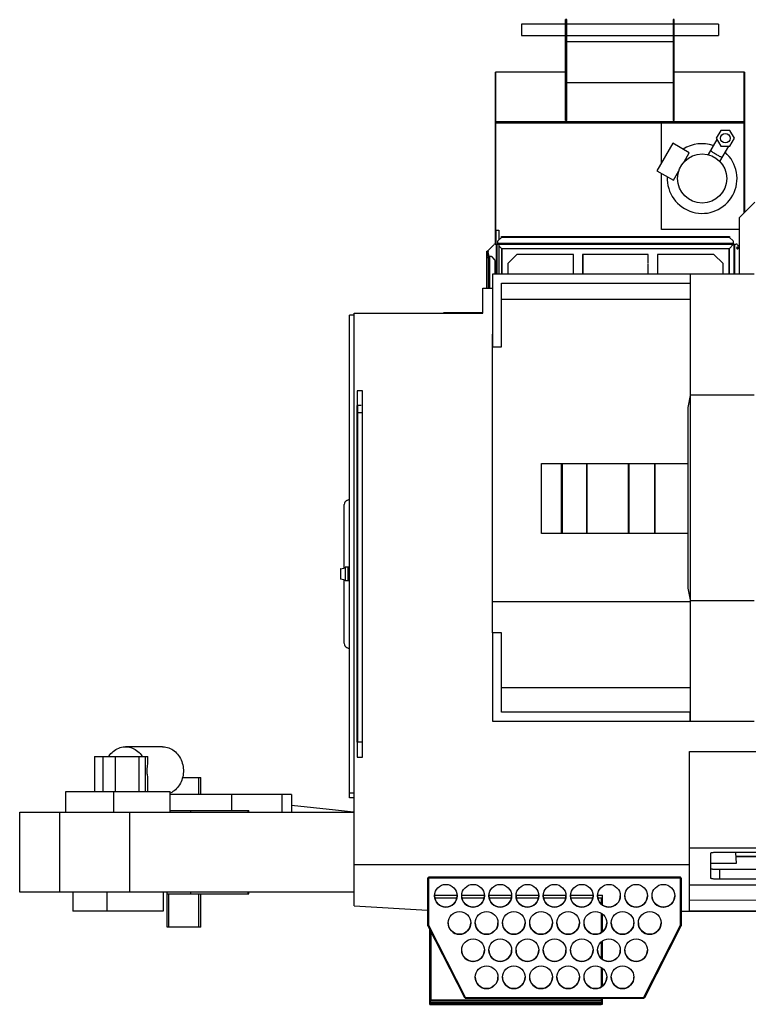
# Model space of a CAD drawing. Header units: inches. Extents: x -105 to 62, y -77 to 32.
# Tile 1 of 2: x -105 to -25, y -77 to 32. Entities that reach past the tile are written whole.
import ezdxf

# ---------------------------------------------------------------- set-up
doc = ezdxf.new("R2010")
doc.units = ezdxf.units.IN
doc.header["$MEASUREMENT"] = 0

msp = doc.modelspace()

# ---------------------------------------------------------------- linework, layer by layer
at = {"color": 7, "linetype": 'Continuous', "lineweight": 25}
for p, q in [((-44.77, 31.56), (-44.91, 31.56)), ((-44.91, 20.43), (-44.91, 31.56)), ((-44.77, 20.43), (-44.77, 31.56)), ((-32.91, 31.56), (-33.04, 31.56)), ((-33.04, 31.56), (-33.04, 20.43)), ((-32.91, 20.43), (-32.91, 31.56)), ((-44.91, 31.06), (-49.78, 31.06)), ((-49.78, 31.06), (-49.78, 29.81)), ((-33.04, 31.06), (-44.77, 31.06)), ((-28.03, 31.06), (-32.91, 31.06)), ((-28.03, 31.06), (-28.03, 29.81)), ((-49.78, 29.81), (-44.91, 29.81)), ((-44.77, 29.46), (-44.91, 29.46)), ((-44.91, 29.43), (-44.77, 29.43)), ((-44.77, 29.81), (-33.04, 29.81)), ((-32.91, 29.46), (-33.04, 29.46)), ((-32.91, 29.43), (-33.04, 29.43)), ((-32.91, 29.81), (-28.03, 29.81)), ((-33.04, 29.1), (-44.77, 29.1)), ((-52.66, 6.8), (-52.66, 25.76)), ((-44.91, 25.76), (-52.66, 25.76)), ((-52.59, 20.31), (-52.59, 25.76)), ((-25.16, 25.76), (-32.91, 25.76)), ((-25.23, 25.76), (-25.23, 20.31)), ((-25.16, 25.76), (-25.16, 10.28)), ((-33.04, 24.6), (-44.77, 24.6)), ((-44.91, 21.04), (-44.77, 21.04)), ((-44.77, 20.81), (-44.91, 20.81)), ((-44.91, 20.68), (-44.77, 20.68)), ((-32.91, 21.04), (-33.04, 21.04)), ((-32.91, 20.81), (-33.04, 20.81)), ((-32.91, 20.68), (-33.04, 20.68)), ((-52.66, 20.31), (-25.16, 20.31)), ((-52.63, 20.22), (-52.66, 20.22)), ((-52.59, 20.12), (-52.66, 20.12)), ((-25.16, 20.13), (-52.62, 20.13)), ((-52.61, 20.31), (-52.61, 20.13)), ((-52.59, 6.8), (-52.59, 20.13)), ((-44.77, 20.43), (-44.91, 20.43)), ((-34.34, 15.75), (-34.34, 20.13)), ((-32.91, 20.43), (-33.04, 20.43)), ((-25.23, 20.13), (-25.23, 10.2)), ((-25.23, 20.12), (-25.16, 20.12)), ((-25.21, 20.31), (-25.21, 20.13)), ((-25.19, 20.22), (-25.16, 20.22)), ((-27.78, 19.35), (-28.29, 18.48)), ((-28.29, 18.48), (-27.78, 17.6)), ((-26.77, 19.35), (-27.78, 19.35)), ((-26.26, 18.48), (-26.77, 19.35)), ((-26.77, 17.6), (-26.26, 18.48)), ((-33.07, 17.93), (-34.82, 14.9)), ((-31.26, 16.88), (-33.07, 17.93)), ((-28.21, 18.35), (-29.18, 16.67)), ((-27.88, 15.92), (-26.91, 17.6)), ((-27.78, 17.6), (-26.77, 17.6)), ((-31.84, 15.87), (-31.26, 16.88)), ((-31.67, 16.04), (-31.72, 16.07)), ((-34.82, 14.9), (-33.01, 13.85)), ((-34.34, 8.41), (-34.34, 14.62)), ((-33.01, 13.85), (-32.42, 14.87)), ((-32.54, 14.66), (-32.48, 14.63)), ((-24.01, 11.43), (-25.74, 9.7)), ((-25.74, 9.7), (-25.74, 3.49)), ((-52.59, 8.42), (-52.66, 8.42)), ((-52.59, 8.33), (-52.26, 8.33)), ((-52.56, 6.8), (-52.56, 8.33)), ((-52.26, 8.33), (-52.26, 7.27)), ((-51.99, 7.55), (-51.99, 7.63)), ((-51.99, 7.63), (-26.82, 7.63)), ((-25.74, 8.41), (-34.34, 8.41)), ((-26.82, 7.63), (-26.82, 7.55)), ((-53.53, 6.02), (-52.83, 6.74)), ((-53.51, 6.02), (-52.81, 6.74)), ((-52.81, 6.74), (-52.83, 6.74)), ((-52.69, 6.8), (-52.45, 6.8)), ((-52.53, 3.49), (-52.53, 6.8)), ((-52.47, 3.49), (-52.47, 6.8)), ((-52.45, 6.8), (-52.45, 6.8)), ((-52.44, 7.01), (-52.44, 6.78)), ((-26.36, 6.87), (-52.44, 6.87)), ((-52.44, 6.79), (-26.36, 6.79)), ((-52.43, 6.77), (-52.44, 6.78)), ((-51.99, 7.55), (-52.38, 7.15)), ((-52.26, 6.77), (-52.26, 3.49)), ((-51.95, 6.29), (-52.26, 6.6)), ((-26.82, 7.55), (-51.99, 7.55)), ((-26.36, 6.78), (-26.85, 6.29)), ((-26.42, 7.15), (-26.82, 7.55)), ((-26.36, 6.78), (-26.36, 7.01)), ((-26.35, 6.8), (-26.36, 6.79)), ((-26.35, 6.8), (-26.07, 6.8)), ((-26.34, 6.8), (-26.34, 3.49)), ((-26.28, 6.8), (-26.28, 3.49)), ((-25.94, 6.74), (-25.77, 6.56)), ((-25.93, 6.74), (-25.94, 6.74)), ((-25.93, 6.74), (-25.75, 6.56)), ((-25.77, 6.56), (-25.75, 6.56)), ((-53.59, 6.02), (-53.59, 1.94)), ((-53.59, 6.02), (-53.5, 6.02)), ((-53.59, 1.94), (-53.59, 6.02)), ((-53.39, 5.45), (-53.52, 5.96)), ((-53.46, 5.96), (-53.52, 5.96)), ((-53.33, 5.45), (-53.46, 5.96)), ((-53.15, 5.45), (-53.39, 5.45)), ((-53.39, 1.94), (-53.39, 5.45)), ((-53.28, 1.94), (-53.28, 5.45)), ((-51.97, 6.31), (-51.97, 3.49)), ((-26.85, 6.29), (-51.95, 6.29)), ((-26.86, 6.27), (-51.95, 6.27)), ((-51.95, 6.27), (-51.95, 3.49)), ((-51.28, 4.66), (-50.28, 5.66)), ((-44.03, 5.66), (-50.28, 5.66)), ((-44.03, 3.49), (-44.03, 5.66)), ((-35.78, 5.66), (-43.03, 5.66)), ((-43.03, 5.66), (-43.03, 3.49)), ((-43.02, 5.66), (-43.02, 3.57)), ((-35.79, 5.66), (-43.02, 5.66)), ((-35.79, 4.66), (-35.79, 5.66)), ((-35.78, 4.66), (-35.78, 5.66)), ((-28.53, 5.66), (-34.78, 5.66)), ((-34.78, 5.66), (-34.78, 3.49)), ((-28.53, 5.66), (-27.53, 4.66)), ((-26.86, 3.49), (-26.86, 6.27)), ((-26.83, 3.49), (-26.83, 6.31)), ((-52.76, 5.12), (-53.02, 5.39)), ((-52.69, 3.49), (-52.69, 4.95)), ((-51.28, 4.66), (-51.28, 3.49)), ((-35.78, 4.66), (-35.79, 4.66)), ((-35.79, 4.59), (-35.78, 4.59)), ((-35.79, 3.49), (-35.79, 4.59)), ((-35.78, 3.49), (-35.78, 4.59)), ((-27.53, 3.49), (-27.53, 4.66)), ((-24.1, 3.49), (-52.97, 3.49)), ((-52.97, 3.49), (-52.97, -4.51)), ((-43.02, 3.57), (-42.94, 3.49)), ((-31.16, 3.49), (-31.16, -45.81)), ((-51.97, 2.49), (-31.16, 2.49)), ((-51.97, -4.51), (-51.97, 2.49)), ((-54.05, 0.92), (-54.05, 1.94)), ((-54.05, 1.94), (-52.97, 1.94)), ((-54.05, -0.82), (-54.05, 0.92)), ((-54.05, 0.92), (-54.05, 0.92)), ((-31.16, 0.69), (-51.97, 0.69)), ((-68.75, -54.28), (-68.75, -1.04)), ((-68.25, -1.04), (-68.75, -1.04)), ((-68.25, -66.19), (-68.25, -0.82)), ((-68.25, -0.82), (-54.05, -0.82)), ((-54.05, -0.78), (-58.39, -0.78)), ((-58.39, -0.78), (-58.39, -0.82)), ((-52.97, -36.06), (-52.97, -3.14)), ((-52.97, -4.51), (-51.97, -4.51)), ((-67.32, -9.39), (-67.92, -9.39)), ((-67.92, -9.39), (-67.92, -49.79)), ((-67.32, -49.79), (-67.32, -9.39)), ((-31.16, -9.89), (-31.4, -11.21)), ((-31.16, -9.83), (-24.1, -9.83)), ((-67.46, -11.01), (-67.92, -11.01)), ((-67.9, -48.15), (-67.9, -11.01)), ((-67.83, -48.15), (-67.83, -11.01)), ((-67.83, -11.76), (-67.33, -11.76)), ((-67.83, -48.15), (-67.83, -11.76)), ((-67.37, -11.01), (-67.32, -11.01)), ((-67.32, -11.73), (-67.37, -11.73)), ((-67.36, -11.76), (-67.36, -48.15)), ((-31.4, -11.21), (-31.4, -31.13)), ((-47.57, -17.41), (-31.4, -17.41)), ((-47.57, -25.1), (-47.57, -17.41)), ((-45.38, -17.41), (-45.38, -25.1)), ((-45.38, -17.41), (-45.38, -25.1)), ((-45.3, -17.41), (-45.3, -25.1)), ((-42.61, -17.41), (-42.61, -25.1)), ((-42.54, -25.1), (-42.54, -17.41)), ((-37.99, -17.41), (-37.99, -25.1)), ((-37.94, -17.41), (-37.94, -25.1)), ((-35.1, -17.41), (-35.1, -25.1)), ((-35.02, -25.1), (-35.02, -17.41)), ((-69.06, -21.46), (-68.75, -21.33)), ((-69.34, -28.92), (-69.34, -21.93)), ((-31.4, -25.1), (-47.57, -25.1)), ((-69.76, -29.03), (-69.76, -30.13)), ((-69.76, -29.03), (-69.74, -29.03)), ((-69.72, -29.02), (-69.22, -28.89)), ((-69.72, -30.14), (-69.72, -29.02)), ((-69.22, -28.83), (-69.22, -30.33)), ((-68.75, -28.83), (-69.22, -28.83)), ((-68.9, -30.33), (-68.9, -28.83)), ((-69.74, -30.13), (-69.76, -30.13)), ((-69.22, -30.27), (-69.72, -30.14)), ((-69.34, -37.23), (-69.34, -30.23)), ((-68.75, -30.33), (-69.22, -30.33)), ((-31.4, -31.13), (-31.16, -32.45)), ((-31.16, -32.49), (-24.1, -32.49)), ((-31.16, -32.66), (-52.97, -32.66)), ((-52.97, -36.06), (-52.97, -45.81)), ((-51.97, -36.06), (-52.97, -36.06)), ((-51.97, -44.81), (-51.97, -36.06)), ((-69.06, -37.7), (-68.75, -37.83)), ((-31.16, -42.13), (-51.97, -42.13)), ((-31.17, -44.81), (-51.97, -44.81)), ((-31.17, -45.81), (-31.17, -44.81)), ((-52.97, -45.81), (-31.17, -45.81)), ((-31.16, -45.81), (-24.1, -45.81)), ((-89.39, -48.64), (-93.47, -48.64)), ((-67.33, -48.15), (-67.92, -48.15)), ((-96.9, -49.7), (-96.9, -53.59)), ((-96.9, -49.7), (-91.01, -49.7)), ((-95.94, -53.59), (-95.94, -49.7)), ((-94.58, -53.59), (-94.58, -49.7)), ((-91.97, -53.59), (-91.97, -49.7)), ((-91.26, -53.59), (-91.26, -49.7)), ((-91.01, -50.24), (-91.01, -49.7)), ((-67.92, -49.79), (-67.32, -49.79)), ((-31.25, -49.16), (31.25, -49.16)), ((-31.24, -66.79), (-31.25, -49.16)), ((-87.17, -52.02), (-85.17, -52.02)), ((-85.37, -53.9), (-85.37, -52.02)), ((-85.17, -53.9), (-85.17, -52.02)), ((-91.01, -53.59), (-91.01, -52.34)), ((-100.05, -53.59), (-88.54, -53.59)), ((-100.05, -55.85), (-100.05, -53.59)), ((-94.77, -55.85), (-94.77, -53.59)), ((-88.54, -55.85), (-88.54, -53.59)), ((-75.14, -53.9), (-88.54, -53.9)), ((-81.76, -53.9), (-81.76, -55.66)), ((-76.21, -53.9), (-76.21, -55.85)), ((-75.14, -53.9), (-75.14, -55.85)), ((-68.25, -53.74), (-68.75, -53.74)), ((-68.25, -54.28), (-68.75, -54.28)), ((-105.15, -55.85), (-68.25, -55.85)), ((-105.15, -64.68), (-105.15, -55.85)), ((-100.73, -64.68), (-100.73, -55.85)), ((-92.98, -64.68), (-92.98, -55.85)), ((-88.54, -55.66), (-79.86, -55.66)), ((-86.26, -55.85), (-86.26, -55.66)), ((-79.93, -55.85), (-79.93, -55.66)), ((-79.86, -55.85), (-79.86, -55.66)), ((31.25, -59.84), (-31.25, -59.84)), ((-28.93, -60.38), (-28.93, -63.12)), ((-5.93, -60.29), (-27.93, -60.29)), ((-26.17, -60.29), (-26.08, -61.51)), ((-16.3, -60.73), (-26.14, -60.73)), ((-16.3, -60.73), (-26.14, -60.73)), ((-16.3, -60.77), (-26.14, -60.77)), ((-31.25, -61.67), (-68.25, -61.67)), ((-26.07, -61.51), (-28.93, -61.51)), ((-26.07, -61.52), (-28.93, -61.52)), ((-26.07, -61.52), (-26.07, -61.51)), ((-27.93, -62.18), (-27.93, -63.21)), ((-5.93, -62.18), (-27.93, -62.18)), ((-60.13, -63.13), (-60.13, -68.31)), ((-60.05, -63.13), (-60.13, -63.13)), ((-60.08, -63.15), (-60.13, -63.15)), ((-60.05, -63.04), (-60.02, -63.04)), ((-60.05, -63.15), (-60.05, -63.04)), ((-60.05, -63.12), (-60.02, -63.12)), ((-32.23, -63.04), (-60.02, -63.04)), ((-60.02, -63.04), (-60.02, -68.33)), ((-32.23, -63.15), (-60.02, -63.15)), ((-32.23, -63.04), (-32.2, -63.04)), ((-32.23, -68.33), (-32.23, -63.04)), ((-32.23, -63.12), (-32.2, -63.12)), ((-32.2, -63.15), (-32.2, -63.04)), ((-32.2, -63.13), (-32.12, -63.13)), ((-32.17, -63.15), (-32.12, -63.15)), ((-32.12, -68.31), (-32.12, -63.13)), ((-2.4, -63.88), (-31.25, -63.89)), ((-27.93, -63.21), (-5.93, -63.21)), ((-68.25, -64.68), (-105.15, -64.68)), ((-99.29, -64.68), (-99.29, -66.78)), ((-95.53, -64.68), (-95.53, -66.78)), ((-89.31, -64.68), (-89.31, -66.78)), ((-88.89, -68.52), (-88.89, -64.68)), ((-88.89, -64.87), (-79.86, -64.87)), ((-88.69, -68.52), (-88.69, -64.87)), ((-86.26, -64.87), (-86.26, -64.68)), ((-85.37, -68.52), (-85.37, -64.87)), ((-85.17, -68.52), (-85.17, -64.87)), ((-79.93, -64.87), (-79.93, -64.68)), ((-79.86, -64.87), (-79.86, -64.68)), ((-59.37, -64.99), (-56.88, -64.99)), ((-56.37, -64.99), (-53.88, -64.99)), ((-53.37, -64.99), (-50.88, -64.99)), ((-50.37, -64.99), (-47.88, -64.99)), ((-47.37, -64.99), (-44.88, -64.99)), ((-44.37, -64.99), (-41.88, -64.99)), ((-41.37, -64.99), (-40.84, -64.99)), ((-40.84, -66.1), (-40.84, -64.99)), ((-68.25, -66.19), (-60.13, -66.68)), ((-56.9, -65.32), (-59.35, -65.32)), ((-56.9, -65.33), (-59.35, -65.33)), ((-53.9, -65.32), (-56.35, -65.32)), ((-53.9, -65.33), (-56.35, -65.33)), ((-50.9, -65.32), (-53.35, -65.32)), ((-50.9, -65.33), (-53.35, -65.33)), ((-47.9, -65.32), (-50.35, -65.32)), ((-47.9, -65.33), (-50.35, -65.33)), ((-44.9, -65.32), (-47.35, -65.32)), ((-44.9, -65.33), (-47.35, -65.33)), ((-41.9, -65.32), (-44.35, -65.32)), ((-41.9, -65.33), (-44.35, -65.33)), ((-40.84, -65.32), (-41.35, -65.32)), ((-40.96, -65.33), (-41.35, -65.33)), ((-40.96, -66), (-40.96, -65.33)), ((-40.88, -65.34), (-40.88, -66.07)), ((-40.88, -65.85), (-40.88, -65.85)), ((-40.88, -66.07), (-40.88, -65.85)), ((-2.4, -65.57), (-31.24, -65.58)), ((-89.31, -66.78), (-99.29, -66.78)), ((-40.96, -69.13), (-40.96, -67.01)), ((-40.88, -67.07), (-40.88, -69.07)), ((-40.88, -69.07), (-40.88, -67.07)), ((34.25, -66.82), (-32.12, -66.82)), ((31.25, -66.76), (-31.24, -66.79)), ((31.25, -66.79), (-31.24, -66.79)), ((-60.11, -68.38), (-60.11, -68.32)), ((-60.11, -68.38), (-56.07, -76.3)), ((-60.05, -68.34), (-60.05, -68.33)), ((-60.02, -68.33), (-55.98, -76.26)), ((-36.27, -76.26), (-32.23, -68.33)), ((-36.18, -76.3), (-32.14, -68.38)), ((-32.2, -68.34), (-32.2, -68.33)), ((-32.14, -68.38), (-32.14, -68.32)), ((-85.17, -68.52), (-88.89, -68.52)), ((-59.88, -68.84), (-59.88, -76.84)), ((-59.88, -77.05), (-59.88, -68.84)), ((-59.79, -69.01), (-59.79, -76.58)), ((-40.88, -68.5), (-40.88, -68.5)), ((-40.88, -68.51), (-40.88, -68.51)), ((-40.88, -68.53), (-40.88, -68.53)), ((-40.88, -68.53), (-40.88, -68.53)), ((-40.96, -71.99), (-40.96, -70.14)), ((-40.88, -70.07), (-40.88, -72.06)), ((-40.88, -70.07), (-40.88, -72.06)), ((-40.96, -75.12), (-40.96, -73)), ((-40.88, -73.06), (-40.88, -75.06)), ((-40.88, -73.06), (-40.88, -75.06)), ((-59.88, -76.57), (-40.88, -76.57)), ((-59.88, -76.78), (-59.88, -76.78)), ((-59.88, -76.79), (-59.88, -76.79)), ((-59.82, -76.82), (-59.88, -76.82)), ((-59.88, -76.83), (-59.88, -76.83)), ((-59.82, -76.84), (-59.88, -76.84)), ((-59.88, -77.05), (-59.8, -77.05)), ((-59.82, -76.58), (-59.82, -76.57)), ((-59.82, -76.92), (-59.82, -76.58)), ((-59.82, -76.58), (-40.93, -76.58)), ((-59.82, -76.79), (-40.93, -76.79)), ((-59.82, -76.92), (-40.93, -76.92)), ((-59.8, -77.05), (-59.8, -76.92)), ((-59.77, -76.92), (-59.77, -77.05)), ((-59.77, -77.05), (-40.98, -77.05)), ((-56.07, -76.3), (-56.06, -76.33)), ((-55.99, -76.29), (-56.06, -76.33)), ((-56, -76.27), (-55.99, -76.29)), ((-55.99, -76.38), (-55.99, -76.26)), ((-55.97, -76.26), (-55.99, -76.27)), ((-55.99, -76.29), (-55.99, -76.26)), ((-55.97, -76.26), (-55.99, -76.27)), ((-55.99, -76.28), (-36.26, -76.28)), ((-55.99, -76.38), (-36.26, -76.38)), ((-55.98, -76.26), (-55.97, -76.25)), ((-55.97, -76.25), (-55.97, -76.26)), ((-40.98, -77.05), (-40.98, -76.92)), ((-40.96, -76.58), (-40.96, -76.38)), ((-40.95, -77.05), (-40.95, -76.92)), ((-40.88, -77.05), (-40.95, -77.05)), ((-40.94, -76.58), (-40.94, -76.57)), ((-40.93, -76.58), (-40.93, -76.92)), ((-40.93, -76.82), (-40.88, -76.82)), ((-40.93, -76.84), (-40.88, -76.84)), ((-40.88, -76.38), (-40.88, -76.84)), ((-40.88, -76.38), (-40.88, -77.05)), ((-40.88, -76.79), (-40.88, -76.79)), ((-40.88, -76.8), (-40.88, -76.8)), ((-40.88, -76.83), (-40.88, -76.83)), ((-36.28, -76.25), (-36.27, -76.26)), ((-36.28, -76.26), (-36.28, -76.25)), ((-36.26, -76.27), (-36.28, -76.26)), ((-36.26, -76.27), (-36.28, -76.26)), ((-36.26, -76.26), (-36.26, -76.38)), ((-36.26, -76.29), (-36.26, -76.26)), ((-36.25, -76.27), (-36.26, -76.29)), ((-36.26, -76.29), (-36.19, -76.33)), ((-36.18, -76.3), (-36.19, -76.33))]:
    msp.add_line(p, q, dxfattribs=at)
at = {"color": 7, "linetype": 'Continuous', "lineweight": 25, "flags": 128}
for points in [[(-28.92, 17.13), (-28.92, 17.13), (-28.91, 17.12), (-28.89, 17.1), (-28.86, 17.07), (-28.82, 17.04), (-28.77, 17), (-28.71, 16.96), (-28.63, 16.92), (-28.56, 16.87), (-28.47, 16.82), (-28.38, 16.76), (-28.29, 16.71), (-28.2, 16.66), (-28.11, 16.61), (-28.03, 16.56), (-27.95, 16.52), (-27.87, 16.48), (-27.8, 16.45), (-27.74, 16.42), (-27.7, 16.4), (-27.66, 16.39), (-27.63, 16.38), (-27.62, 16.38), (-27.62, 16.38)], [(-25.75, 6.56), (-25.74, 6.54), (-25.74, 6.54)], [(-53.52, 5.96), (-53.52, 5.97), (-53.52, 5.98), (-53.53, 5.99), (-53.53, 6), (-53.54, 6.01), (-53.54, 6.01), (-53.55, 6.02), (-53.55, 6.02)], [(-53.5, 6.02), (-53.49, 6.02), (-53.49, 6.01), (-53.48, 6.01), (-53.48, 6), (-53.47, 5.99), (-53.47, 5.98), (-53.46, 5.97), (-53.46, 5.96)], [(-53.42, 5.36), (-53.42, 5.39), (-53.42, 5.42), (-53.43, 5.44), (-53.44, 5.45), (-53.45, 5.44), (-53.46, 5.42), (-53.46, 5.39), (-53.46, 5.36), (-53.46, 5.32), (-53.46, 5.29), (-53.45, 5.27), (-53.44, 5.26), (-53.43, 5.27), (-53.42, 5.29), (-53.42, 5.32), (-53.42, 5.36)], [(-25.85, 6.38), (-25.85, 6.42), (-25.87, 6.45), (-25.9, 6.47), (-25.94, 6.48), (-25.97, 6.47), (-26, 6.45), (-26.02, 6.42), (-26.03, 6.38), (-26.02, 6.35), (-26, 6.32), (-25.97, 6.29), (-25.94, 6.29), (-25.9, 6.29), (-25.87, 6.32), (-25.85, 6.35), (-25.85, 6.38)], [(-95.31, -49.7), (-95.2, -49.54), (-95.09, -49.4), (-94.96, -49.27), (-94.83, -49.15), (-94.69, -49.04), (-94.54, -48.94), (-94.38, -48.85), (-94.22, -48.78), (-94.06, -48.72), (-93.9, -48.68), (-93.73, -48.65), (-93.56, -48.64), (-93.39, -48.64), (-93.22, -48.65), (-93.05, -48.68), (-92.88, -48.72), (-92.72, -48.78), (-92.56, -48.85), (-92.41, -48.94), (-92.26, -49.04), (-92.12, -49.15), (-91.98, -49.27), (-91.86, -49.4), (-91.74, -49.54), (-91.63, -49.7)], [(-89.39, -48.64), (-89.35, -48.64), (-89.18, -48.65), (-89.01, -48.67), (-88.85, -48.71), (-88.69, -48.76), (-88.53, -48.82), (-88.38, -48.9), (-88.24, -48.99), (-88.1, -49.09), (-87.96, -49.21), (-87.83, -49.33), (-87.72, -49.47), (-87.61, -49.61), (-87.51, -49.76), (-87.41, -49.92), (-87.33, -50.09), (-87.26, -50.27), (-87.21, -50.44), (-87.16, -50.63), (-87.12, -50.82), (-87.1, -51.01), (-87.09, -51.2), (-87.09, -51.39), (-87.1, -51.58), (-87.12, -51.77), (-87.16, -51.96), (-87.21, -52.14), (-87.26, -52.32), (-87.33, -52.5), (-87.41, -52.66), (-87.51, -52.82), (-87.61, -52.98), (-87.72, -53.12), (-87.83, -53.26), (-87.96, -53.38), (-88.1, -53.49), (-88.24, -53.59), (-88.38, -53.68), (-88.53, -53.76), (-88.54, -53.77)], [(-68.3, -55.85), (-70.31, -55.64), (-75.14, -55.13)], [(-27.93, -60.29), (-28.05, -60.29), (-28.17, -60.29), (-28.28, -60.29), (-28.39, -60.3), (-28.49, -60.3), (-28.59, -60.31), (-28.67, -60.32), (-28.75, -60.33), (-28.81, -60.34), (-28.86, -60.35), (-28.9, -60.36), (-28.92, -60.37), (-28.93, -60.38)], [(-28.93, -63.12), (-28.92, -63.13), (-28.9, -63.14), (-28.86, -63.15), (-28.81, -63.16), (-28.75, -63.17), (-28.67, -63.18), (-28.59, -63.19), (-28.49, -63.19), (-28.39, -63.2), (-28.28, -63.2), (-28.17, -63.21), (-28.05, -63.21), (-27.93, -63.21)]]:
    msp.add_lwpolyline(points, dxfattribs=at)
at = {"color": 7, "linetype": 'Continuous', "lineweight": 25}
for centre, radius in [((-27.28, 18.48), 0.525), ((-29.84, 14.04), 2.71), ((-58.12, -65.07), 1.25), ((-55.12, -65.07), 1.25), ((-52.12, -65.07), 1.25), ((-49.12, -65.07), 1.25), ((-46.12, -65.07), 1.25), ((-43.12, -65.07), 1.25), ((-40.12, -65.07), 1.25), ((-37.12, -65.07), 1.25), ((-34.12, -65.07), 1.25), ((-56.62, -68.07), 1.25), ((-53.62, -68.07), 1.25), ((-50.62, -68.07), 1.25), ((-47.62, -68.07), 1.25), ((-44.62, -68.07), 1.25), ((-41.62, -68.07), 1.25), ((-38.62, -68.07), 1.25), ((-35.62, -68.07), 1.25), ((-55.12, -71.07), 1.25), ((-52.12, -71.07), 1.25), ((-49.12, -71.07), 1.25), ((-46.12, -71.07), 1.25), ((-43.12, -71.07), 1.25), ((-40.12, -71.07), 1.25), ((-37.12, -71.07), 1.25), ((-53.62, -74.06), 1.25), ((-50.62, -74.06), 1.25), ((-47.62, -74.06), 1.25), ((-44.62, -74.06), 1.25), ((-41.62, -74.06), 1.25), ((-38.62, -74.06), 1.25)]:
    msp.add_circle(centre, radius, dxfattribs=at)
for centre, radius, start, end in [((-52.55, 20.29), 0.112, 176.5597, 220.9147), ((-52.21, 20.25), 0.426, 184.4353, 196.023), ((-25.27, 20.29), 0.112, 319.0853, 3.4403), ((-29.84, 14.04), 3.84, 71.2481, 122.9263), ((-29.84, 14.04), 3.85, 177.0737, 48.7519), ((-52.69, 6.61), 0.19, 90.1808, 136.241), ((-52.68, 6.61), 0.19, 90.1808, 136.241), ((-52.24, 7.01), 0.2, 135, 180), ((-26.56, 7.01), 0.2, 0, 45), ((-26.08, 6.61), 0.19, 43.759, 89.8192), ((-26.07, 6.61), 0.19, 43.759, 89.8192), ((-25.95, 6.39), 0.249, 32.2289, 43.9778), ((-53.15, 5.26), 0.19, 43.759, 89.8192), ((-25.92, 6.38), 0.0953, 96.4295, 263.5705), ((-52.94, 4.95), 0.254, 359.8371, 43.7756), ((-68.84, -21.91), 0.501, 115.5365, 181.9984), ((-69.57, -29.58), 0.582, 104.4507, 107.2468), ((-69.57, -29.57), 0.582, 252.7532, 255.5493), ((-68.84, -37.25), 0.501, 178.0016, 244.4635), ((-58.13, -65.07), 1.25, 180.0414, 270.0372), ((-58.12, -65.07), 1.25, 269.9573, 359.9642), ((-55.13, -65.07), 1.25, 180.0414, 270.0372), ((-55.12, -65.07), 1.25, 269.9573, 359.9642), ((-52.13, -65.07), 1.25, 180.0414, 270.0372), ((-52.12, -65.07), 1.25, 269.9573, 359.9642), ((-49.13, -65.07), 1.25, 180.0414, 270.0372), ((-49.12, -65.07), 1.25, 269.9573, 359.9642), ((-46.13, -65.07), 1.25, 180.0414, 270.0372), ((-46.12, -65.07), 1.25, 269.9573, 359.9642), ((-43.13, -65.07), 1.25, 180.0414, 270.0372), ((-43.12, -65.07), 1.25, 269.9573, 359.9642), ((-40.13, -65.07), 1.25, 180.0414, 270.0372), ((-40.12, -65.07), 1.25, 269.9573, 359.9642), ((-37.13, -65.07), 1.25, 180.0414, 270.0372), ((-37.12, -65.07), 1.25, 269.9573, 359.9642), ((-34.13, -65.07), 1.25, 180.0414, 270.0372), ((-34.12, -65.07), 1.25, 269.9573, 359.9642), ((-40.94, -65.57), 0.246, 75.1489, 94.8511), ((-56.63, -68.07), 1.25, 180.0414, 270.0372), ((-56.62, -68.07), 1.25, 269.9573, 359.9642), ((-53.63, -68.07), 1.25, 180.0414, 270.0372), ((-53.62, -68.07), 1.25, 269.9573, 359.9642), ((-50.63, -68.07), 1.25, 180.0414, 270.0372), ((-50.62, -68.07), 1.25, 269.9573, 359.9642), ((-47.63, -68.07), 1.25, 180.0414, 270.0372), ((-47.62, -68.07), 1.25, 269.9573, 359.9642), ((-44.63, -68.07), 1.25, 180.0414, 270.0372), ((-44.62, -68.07), 1.25, 269.9573, 359.9642), ((-41.63, -68.07), 1.25, 180.0414, 270.0372), ((-41.62, -68.07), 1.25, 269.9573, 359.9642), ((-38.63, -68.07), 1.25, 180.0414, 270.0372), ((-38.62, -68.07), 1.25, 269.9573, 359.9642), ((-35.63, -68.07), 1.25, 180.0414, 270.0372), ((-35.62, -68.07), 1.25, 269.9573, 359.9642), ((-55.13, -71.06), 1.25, 180.0414, 270.0372), ((-55.12, -71.06), 1.25, 269.9573, 359.9642), ((-52.13, -71.06), 1.25, 180.0414, 270.0372), ((-52.12, -71.06), 1.25, 269.9573, 359.9642), ((-49.13, -71.06), 1.25, 180.0414, 270.0372), ((-49.12, -71.06), 1.25, 269.9573, 359.9642), ((-46.13, -71.06), 1.25, 180.0414, 270.0372), ((-46.12, -71.06), 1.25, 269.9573, 359.9642), ((-43.13, -71.06), 1.25, 180.0414, 270.0372), ((-43.12, -71.06), 1.25, 269.9573, 359.9642), ((-40.13, -71.06), 1.25, 180.0414, 270.0372), ((-40.12, -71.06), 1.25, 269.9573, 359.9642), ((-37.13, -71.06), 1.25, 180.0414, 270.0372), ((-37.12, -71.06), 1.25, 269.9573, 359.9642), ((-53.63, -74.06), 1.25, 180.0414, 270.0372), ((-53.62, -74.06), 1.25, 269.9573, 359.9642), ((-50.63, -74.06), 1.25, 180.0414, 270.0372), ((-50.62, -74.06), 1.25, 269.9573, 359.9642), ((-47.63, -74.06), 1.25, 180.0414, 270.0372), ((-47.62, -74.06), 1.25, 269.9573, 359.9642), ((-44.63, -74.06), 1.25, 180.0414, 270.0372), ((-44.62, -74.06), 1.25, 269.9573, 359.9642), ((-41.63, -74.06), 1.25, 180.0414, 270.0372), ((-41.62, -74.06), 1.25, 269.9573, 359.9642), ((-38.63, -74.06), 1.25, 180.0414, 270.0372), ((-38.62, -74.06), 1.25, 269.9573, 359.9642), ((-56.25, -75.79), 0.539, 288.8501, 299.7454), ((-36, -75.79), 0.539, 240.2546, 251.1499)]:
    msp.add_arc(centre, radius, start, end, dxfattribs=at)
for points, knots in [([(-51.95, 6.27), (-51.96, 6.27), (-51.96, 6.27), (-51.97, 6.27), (-51.97, 6.27), (-51.97, 6.27)], [0, 0, 0, 0, 0.5, 0.5, 1, 1, 1, 1]), ([(-51.95, 6.29), (-51.95, 6.29), (-51.95, 6.29), (-51.95, 6.28), (-51.95, 6.27), (-51.95, 6.27)], [0, 0, 0, 0, 0.5, 0.5, 1, 1, 1, 1]), ([(-26.86, 6.27), (-26.86, 6.27), (-26.86, 6.28), (-26.85, 6.29), (-26.85, 6.29), (-26.85, 6.29)], [0, 0, 0, 0, 0.5, 0.5, 1, 1, 1, 1]), ([(-26.83, 6.27), (-26.84, 6.27), (-26.84, 6.27), (-26.85, 6.27), (-26.85, 6.27), (-26.86, 6.27)], [0, 0, 0, 0, 0.5, 0.5, 1, 1, 1, 1]), ([(-91.01, -52.34), (-91.01, -52.26), (-91.01, -52.08), (-91.04, -51.84), (-91.07, -51.65), (-91.09, -51.52), (-91.1, -51.41), (-91.1, -51.31), (-91.1, -51.21), (-91.09, -51.1), (-91.08, -51), (-91.06, -50.87), (-91.04, -50.68), (-91.01, -50.46), (-91.01, -50.31), (-91.01, -50.24)], [0, 0, 0, 0, 0.139495, 0.285162, 0.348554, 0.412583, 0.452944, 0.494281, 0.534729, 0.576468, 0.622118, 0.667829, 0.761502, 0.895107, 1, 1, 1, 1]), ([(-27.93, -62.18), (-27.99, -62.18), (-28.06, -62.18), (-28.15, -62.18), (-28.18, -62.18), (-28.25, -62.18), (-28.28, -62.18), (-28.34, -62.18), (-28.37, -62.18), (-28.42, -62.17), (-28.45, -62.17), (-28.51, -62.17), (-28.53, -62.17), (-28.58, -62.16), (-28.61, -62.16), (-28.66, -62.16), (-28.68, -62.16), (-28.72, -62.15), (-28.74, -62.15), (-28.78, -62.14), (-28.79, -62.14), (-28.82, -62.14), (-28.84, -62.13), (-28.86, -62.13), (-28.87, -62.13), (-28.89, -62.12), (-28.9, -62.12), (-28.92, -62.11), (-28.93, -62.1), (-28.93, -62.1)], [0, 0, 0, 0, 0.125, 0.125, 0.1875, 0.1875, 0.25, 0.25, 0.3125, 0.3125, 0.375, 0.375, 0.4375, 0.4375, 0.5, 0.5, 0.5625, 0.5625, 0.625, 0.625, 0.6875, 0.6875, 0.75, 0.75, 0.8125, 0.8125, 0.875, 0.875, 1, 1, 1, 1]), ([(-60.13, -63.15), (-60.13, -63.15), (-60.13, -63.15), (-60.12, -63.15), (-60.11, -63.15), (-60.09, -63.15), (-60.08, -63.15), (-60.05, -63.15), (-60.04, -63.15), (-60.02, -63.15)], [0, 0, 0, 0, 0.25, 0.25, 0.5, 0.5, 0.75, 0.75, 1, 1, 1, 1]), ([(-60.04, -63.15), (-60.04, -63.15), (-60.05, -63.15), (-60.05, -63.15), (-60.06, -63.15), (-60.06, -63.15), (-60.07, -63.15), (-60.07, -63.15), (-60.08, -63.15), (-60.08, -63.15)], [0, 0, 0, 0, 0.111555, 0.226031, 0.342597, 0.46233, 0.587765, 0.719894, 1, 1, 1, 1]), ([(-60.04, -63.15), (-60.04, -63.15), (-60.04, -63.15), (-60.03, -63.15), (-60.02, -63.15)], [0, 0, 0, 0, 0.39386, 1, 1, 1, 1]), ([(-32.23, -63.15), (-32.21, -63.15), (-32.2, -63.15), (-32.17, -63.15), (-32.16, -63.15), (-32.14, -63.15), (-32.13, -63.15), (-32.12, -63.15), (-32.12, -63.15), (-32.12, -63.15)], [0, 0, 0, 0, 0.25, 0.25, 0.5, 0.5, 0.75, 0.75, 1, 1, 1, 1]), ([(-32.23, -63.15), (-32.22, -63.15), (-32.21, -63.15), (-32.21, -63.15), (-32.21, -63.15)], [0, 0, 0, 0, 0.60614, 1, 1, 1, 1]), ([(-32.17, -63.15), (-32.17, -63.15), (-32.18, -63.15), (-32.18, -63.15), (-32.19, -63.15), (-32.19, -63.15), (-32.2, -63.15), (-32.2, -63.15), (-32.21, -63.15), (-32.21, -63.15)], [0, 0, 0, 0, 0.280106, 0.412235, 0.53767, 0.657403, 0.773969, 0.888445, 1, 1, 1, 1]), ([(-60.02, -68.33), (-60.04, -68.33), (-60.05, -68.33), (-60.08, -68.32), (-60.09, -68.32), (-60.11, -68.32), (-60.12, -68.32), (-60.13, -68.31), (-60.13, -68.31), (-60.13, -68.31)], [0, 0, 0, 0, 0.25, 0.25, 0.5, 0.5, 0.75, 0.75, 1, 1, 1, 1]), ([(-60.11, -68.38), (-60.11, -68.38), (-60.11, -68.38), (-60.1, -68.37), (-60.1, -68.37), (-60.08, -68.36), (-60.07, -68.36), (-60.05, -68.34), (-60.04, -68.34), (-60.02, -68.33)], [0, 0, 0, 0, 0.25, 0.25, 0.5, 0.5, 0.75, 0.75, 1, 1, 1, 1]), ([(-60.03, -68.33), (-60.03, -68.33), (-60.04, -68.33), (-60.05, -68.34), (-60.06, -68.35), (-60.07, -68.36), (-60.08, -68.36)], [0, 0, 0, 0, 0.279952, 0.53659, 0.774595, 1, 1, 1, 1]), ([(-32.12, -68.31), (-32.12, -68.31), (-32.12, -68.31), (-32.13, -68.32), (-32.14, -68.32), (-32.16, -68.32), (-32.17, -68.32), (-32.2, -68.33), (-32.21, -68.33), (-32.23, -68.33)], [0, 0, 0, 0, 0.25, 0.25, 0.5, 0.5, 0.75, 0.75, 1, 1, 1, 1]), ([(-32.23, -68.33), (-32.21, -68.34), (-32.2, -68.34), (-32.18, -68.36), (-32.17, -68.36), (-32.15, -68.37), (-32.15, -68.37), (-32.14, -68.38), (-32.14, -68.38), (-32.14, -68.38)], [0, 0, 0, 0, 0.25, 0.25, 0.5, 0.5, 0.75, 0.75, 1, 1, 1, 1]), ([(-32.17, -68.36), (-32.18, -68.36), (-32.19, -68.35), (-32.2, -68.34), (-32.21, -68.33), (-32.22, -68.33), (-32.22, -68.33)], [0, 0, 0, 0, 0.225405, 0.46341, 0.720048, 1, 1, 1, 1])]:
    msp.add_open_spline(points, degree=3, knots=knots, dxfattribs=at)

doc.saveas('drawing.dxf')
